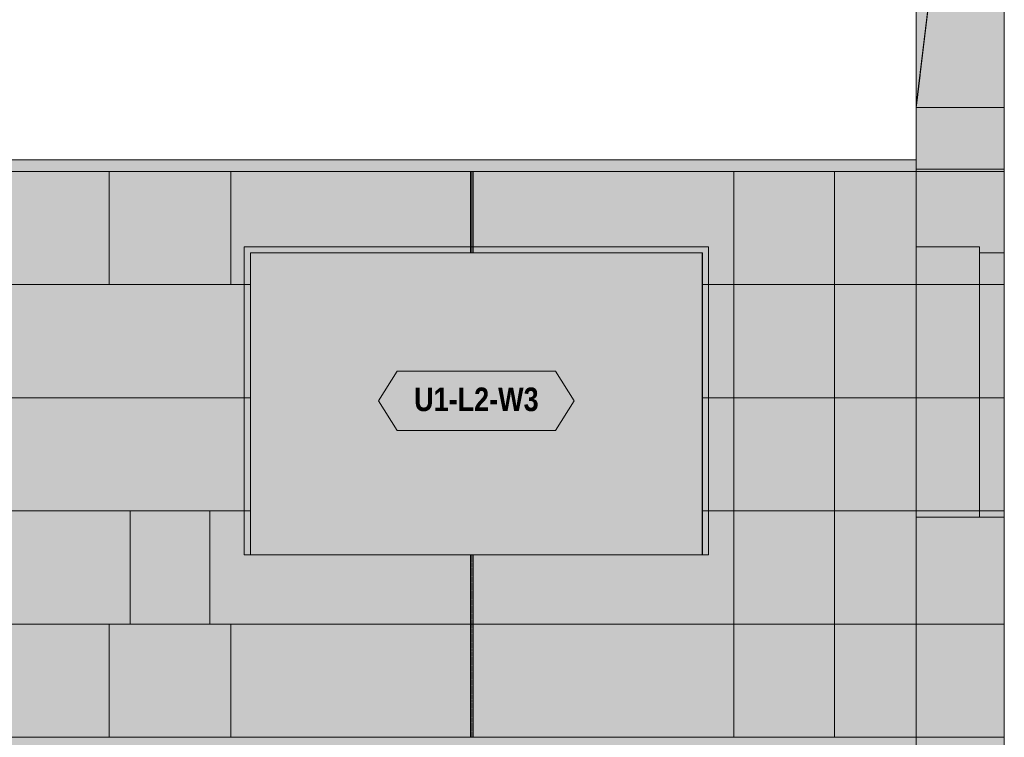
# Model space of a CAD drawing. Header units: millimetres. Extents: x -12225 to 9375, y -7780 to 11892.
# Tile 15 of 17: x 2762 to 6740, y 2743 to 5643. Entities that reach past the tile are written whole.
import ezdxf
from ezdxf.enums import TextEntityAlignment as Align

# ---------------------------------------------------------------- set-up
doc = ezdxf.new("R2010")
doc.units = ezdxf.units.MM
doc.linetypes.add('DASHED', pattern=[1.524, 1.27, -0.254])
for name, color, linetype in [('FILL-EPS', 7, 'Continuous'), ('FILL-LIGHT', 7, 'Continuous'), ('FILL-WHITE', 7, 'Continuous'), ('LINE-C_2E8C94', 7, 'Continuous'), ('LINE-C_337880', 7, 'Continuous'), ('LINE-INK', 7, 'Continuous'), ('LINE-STEEL_GREY', 7, 'Continuous'), ('LINE-TEAL_DK', 7, 'Continuous'), ('LINE-TEAL_DK-DASH', 7, 'DASHED'), ('TEXT-TEAL_DK', 7, 'Continuous')]:
    doc.layers.add(name, color=color, linetype=linetype)
doc.styles.add('OpenSansCondensed-Bold', font='OpenSansCondensed-Bold.ttf')

msp = doc.modelspace()

# ---------------------------------------------------------------- hatches: boundary and pattern name
at = {"layer": 'FILL-EPS', "true_color": 0xbae9e9}
h = msp.add_hatch(color=254, dxfattribs=at)
h.dxf.hatch_style = 1
h.paths.add_polyline_path([(6384.4, 8229.6), (6740, 8229.6), (6740, 5288.2), (6384.7, 5288.2), (6385.5, 5295.2), (6385.5, 5295.2), (6400.5, 5418.9), (6399.7, 5419), (6384.7, 5295.2), (6384.4, 5295.2), (6384.4, 8229.6)])
h = msp.add_hatch(color=254, dxfattribs=at)
h.dxf.hatch_style = 1
h.paths.add_polyline_path([(6384.7, 5288.2), (6384.7, 5295.2), (6740, 8229.6)])
at = {"layer": 'FILL-EPS', "true_color": 0xccffff}
h = msp.add_hatch(color=7, dxfattribs=at)
h.dxf.hatch_style = 1
h.paths.add_polyline_path([(6384, 4214.5), (6384.4, 4214.5), (6384.4, 5029.2), (6384.7, 5028.5), (6384.7, 5288.2), (6740, 5288.2), (6740, 4214.5), (6740, 4214.5), (6740, 4214.5), (6740, 2743.2), (6384.4, 2743.2), (6384.4, 4214.5)])
h = msp.add_hatch(color=7, dxfattribs=at)
h.dxf.hatch_style = 1
h.paths.add_polyline_path([(6384.1, 2743.2), (6384.1, 4213.4), (6384.1, 4213.4), (6384.1, 4213.4), (6384.1, 4214.5), (6384.1, 4214.5), (6384.1, 5029.2), (6384.1, 5029.2), (6384.1, 5029.2), (6384.1, 5030.8), (6384.7, 5030.8), (6384.7, 5288.2), (6740, 5288.2), (6740, 4214.5), (6740, 4214.5), (6740, 4214.5), (6740, 2743.2), (6384.4, 2743.2)])
h = msp.add_hatch(color=7, dxfattribs=at)
h.dxf.hatch_style = 1
h.paths.add_polyline_path([(6384.1, 2742.2), (6384.1, 5029.2), (6384.4, 5029.2), (6384.4, 5030.8), (6384.7, 5030.8), (6384.7, 5288.2), (6740, 5288.2), (6740.4, 5289.4), (6740, 5288.2), (6740, 5288.2), (6740, 4213.4), (6740, 2743.2), (6384.4, 2743.2)])
h = msp.add_hatch(color=7, dxfattribs=at)
h.dxf.hatch_style = 1
h.paths.add_polyline_path([(6384.4, 2743.2), (6384.4, 4212.5), (6384.4, 4213.4), (6384.4, 4213.4), (6384.4, 4214.5), (6384.4, 5029.2), (6384.7, 5029.2), (6384.7, 5288.2), (6740, 5288.2), (6740.4, 5289.4), (6740, 5288.2), (6740, 5288.2), (6740, 4213.4), (6740, 2743.2)])
at = {"layer": 'FILL-EPS', "true_color": 0xbae9e9}
h = msp.add_hatch(color=254, dxfattribs=at)
h.dxf.hatch_style = 1
h.paths.add_polyline_path([(6384.7, 5039), (6384.7, 5288.2), (6740, 5288.2), (6740, 5039)])
at = {"layer": 'FILL-EPS', "true_color": 0xccffff}
h = msp.add_hatch(color=7, dxfattribs=at)
h.dxf.hatch_style = 1
h.paths.add_polyline_path([(355.8, 5029.2), (6384.1, 5029.2), (6384.1, 2743.2), (355.8, 2743.2)])
h.paths.add_polyline_path([(3694.5, 4699.9), (3694.5, 3480.2), (5520, 3480.2), (5520, 4699.9)], flags=0)
h.paths.add_polyline_path([(1105.5, 4699.9), (1105.5, 3480.2), (2371, 3480.2), (2371, 4699.9)], flags=0)
h = msp.add_hatch(color=7, dxfattribs=at)
h.dxf.hatch_style = 1
h.paths.add_polyline_path([(355.8, 5029.2), (6384.1, 5029.2), (6384.1, 2743.2), (355.8, 2743.2)])
h.paths.add_polyline_path([(3669.5, 3480.2), (5545, 3480.2), (5545, 4724.9), (3669.5, 4724.9)], flags=0)
h.paths.add_polyline_path([(1080.5, 3480.2), (2396, 3480.2), (2396, 4724.9), (1080.5, 4724.9)], flags=0)
h = msp.add_hatch(color=7, dxfattribs=at)
h.dxf.hatch_style = 1
h.paths.add_polyline_path([(355.8, 5029.2), (6384.1, 5029.2), (6384.1, 2743.2), (355.8, 2743.2)])
h.paths.add_polyline_path([(3670, 4724.9), (3670, 3480.2), (5545.5, 3480.2), (5545.5, 4724.9)], flags=0)
h.paths.add_polyline_path([(1418.5, 4724.9), (1418.5, 3480.2), (2734, 3480.2), (2734, 4724.9)], flags=0)
h = msp.add_hatch(color=7, dxfattribs=at)
h.dxf.hatch_style = 1
h.paths.add_polyline_path([(355.8, 5029.2), (6384.1, 5029.2), (6384.1, 2743.2), (355.8, 2743.2)])
h.paths.add_polyline_path([(3695, 3480.2), (5520.5, 3480.2), (5520.5, 4699.9), (3695, 4699.9)], flags=0)
h.paths.add_polyline_path([(1443.5, 3480.2), (2709, 3480.2), (2709, 4699.9), (1443.5, 4699.9)], flags=0)
h = msp.add_hatch(color=7, dxfattribs=at)
h.dxf.hatch_style = 1
h.paths.add_polyline_path([(6384.1, 2743.2), (6384.1, 4211.5), (6384.1, 4213.4), (6384.1, 4213.4), (6384.1, 5029.2), (6384.7, 5029.2), (6384.7, 5039), (6740, 5039), (6740, 4213.4), (6740, 2743.2)])
h = msp.add_hatch(color=7, dxfattribs=at)
h.dxf.hatch_style = 1
h.paths.add_polyline_path([(6384.1, 4213.4), (6384.1, 5029.2), (6384.7, 5027.9), (6384.7, 5039), (6740, 5039), (6740, 4213.4), (6740, 4213.4), (6740, 4213.4), (6740, 2743.2), (6384.1, 2743.2)])
h = msp.add_hatch(color=7, dxfattribs=at)
h.dxf.hatch_style = 1
h.paths.add_polyline_path([(6384.1, 5029.2), (6385.7, 5029.4), (6385.7, 5029.3), (6385.7, 5029.3)])
h = msp.add_hatch(color=7, dxfattribs=at)
h.dxf.hatch_style = 1
h.paths.add_polyline_path([(6384.1, 5029.2), (6385.7, 5029.4), (6385.7, 5029.3), (6385.7, 5029.3), (6385.7, 5029.3)])
h = msp.add_hatch(color=7, dxfattribs=at)
h.dxf.hatch_style = 1
h.paths.add_polyline_path([(3669.5, 4724.9), (5545, 4724.9), (5545, 3480.2), (5520, 3480.2), (5520, 4699.9), (3694.5, 4699.9), (3694.5, 3480.2), (3669.5, 3480.2)])
h = msp.add_hatch(color=7, dxfattribs=at)
h.dxf.hatch_style = 1
h.paths.add_polyline_path([(3670, 4724.9), (5545.5, 4724.9), (5545.5, 3480.2), (5520.5, 3480.2), (5520.5, 4699.9), (3695, 4699.9), (3695, 3480.2), (3670, 3480.2)])
h = msp.add_hatch(color=7, dxfattribs=at)
h.dxf.hatch_style = 1
h.paths.add_polyline_path([(6384.4, 3632.6), (6384.4, 4724.9), (6639.5, 4724.9), (6639.5, 3632.6)])
h = msp.add_hatch(color=7, dxfattribs=at)
h.dxf.hatch_style = 1
h.paths.add_polyline_path([(6384.4, 3896.8), (6384.4, 4724.9), (6639.5, 4724.9), (6639.5, 3632.6), (6384.4, 3632.6)])
h = msp.add_hatch(color=7, dxfattribs=at)
h.dxf.hatch_style = 1
h.paths.add_polyline_path([(6639.5, 3632.6), (6639.5, 4699.9), (6740, 4699.9), (6740, 3632.6)])
h = msp.add_hatch(color=7, dxfattribs=at)
h.dxf.hatch_style = 1
h.paths.add_polyline_path([(6639.5, 4699.9), (6740, 4699.9), (6740, 3632.6), (6639.5, 3632.6)])
h = msp.add_hatch(color=7, dxfattribs=at)
h.dxf.hatch_style = 1
h.paths.add_polyline_path([(6384.2, 2744.8), (6384.4, 2743.2), (6740, 2743.2), (6740, 0), (6384.4, 0), (6384.4, 0), (6384.4, 0), (6384.1, 0), (6384.1, 2743.2), (6384.1, 2743.2), (6384.1, 2743.2), (6384.1, 2744.8)])
h = msp.add_hatch(color=7, dxfattribs=at)
h.dxf.hatch_style = 1
h.paths.add_polyline_path([(355.8, 2743.2), (6384.1, 2743.2), (6384.1, 0), (3017.5, 0), (3017.5, 2109.1), (797, 2109.1), (797, 0), (355.8, 0)])
h.paths.add_polyline_path([(4143, 2109.1), (4143, 1041.8), (5408.5, 1041.8), (5408.5, 2109.1)], flags=0)
h = msp.add_hatch(color=7, dxfattribs=at)
h.dxf.hatch_style = 1
h.paths.add_polyline_path([(355.8, 2743.2), (6384.1, 2743.2), (6384.1, 0), (3042.5, 0), (3042.5, 2134.1), (772, 2134.1), (772, 0), (355.8, 0)])
h.paths.add_polyline_path([(4118, 1041.8), (5433.5, 1041.8), (5433.5, 2134.1), (4118, 2134.1)], flags=0)
h = msp.add_hatch(color=7, dxfattribs=at)
h.dxf.hatch_style = 1
h.paths.add_polyline_path([(355.8, 2743.2), (6384.1, 2743.2), (6384.1, 0), (2611.5, 0), (2611.5, 2134.1), (1541, 2134.1), (1541, 0), (355.8, 0)])
h.paths.add_polyline_path([(3332.5, 2134.1), (3332.5, 737), (5883, 737), (5883, 2134.1)], flags=0)
h = msp.add_hatch(color=7, dxfattribs=at)
h.dxf.hatch_style = 1
h.paths.add_polyline_path([(355.8, 2743.2), (6384.1, 2743.2), (6384.1, 0), (2586.5, 0), (2586.5, 2109.1), (1566, 2109.1), (1566, 0), (355.8, 0)])
h.paths.add_polyline_path([(3357.5, 737), (5858, 737), (5858, 2109.1), (3357.5, 2109.1)], flags=0)
h = msp.add_hatch(color=7, dxfattribs=at)
h.dxf.hatch_style = 1
h.paths.add_polyline_path([(6384.1, 2743.2), (6385.7, 2743.6), (6385.7, 2743.5), (6385.7, 2743.5), (6385.7, 2743.4)])
h = msp.add_hatch(color=7, dxfattribs=at)
h.dxf.hatch_style = 1
h.paths.add_polyline_path([(6384.1, 2743.2), (6385.7, 2743.5), (6385.7, 2743.4)])
h = msp.add_hatch(color=7, dxfattribs=at)
h.dxf.hatch_style = 1
h.paths.add_polyline_path([(6384.1, 2743.2), (6740, 2743.2), (6740, 0), (6384.1, 0)])
h = msp.add_hatch(color=7, dxfattribs=at)
h.dxf.hatch_style = 1
h.paths.add_polyline_path([(6384.2, -1.6), (6384.1, -1.6), (6384.1, 2743.2), (6384.4, 2743.2), (6384.4, 2743.2), (6384.4, 2743.2), (6740, 2743.2), (6740, 0), (6384.4, 0)])
h = msp.add_hatch(color=7, dxfattribs=at)
h.dxf.hatch_style = 1
h.paths.add_polyline_path([(6384.1, 0), (6384.1, 2743.2), (6740, 2743.2), (6740, 0)])
h = msp.add_hatch(color=7, dxfattribs=at)
h.dxf.hatch_style = 1
h.paths.add_polyline_path([(6384.4, 2743.2), (6740, 2743.2), (6740, 0), (6384.4, 0)])
h = msp.add_hatch(color=7, dxfattribs=at)
h.dxf.hatch_style = 1
h.paths.add_polyline_path([(6384.4, 0), (6384.4, 2743.2), (6740, 2743.2), (6740, 0)])
at = {"layer": 'FILL-LIGHT', "true_color": 0xd9d9d9}
h = msp.add_hatch(color=254, dxfattribs=at)
h.dxf.hatch_style = 1
h.paths.add_polyline_path([(355.6, 5029.2), (355.6, 5076), (6384.4, 5076), (6384.4, 5029.2)])
h = msp.add_hatch(color=254, dxfattribs=at)
h.dxf.hatch_style = 1
h.paths.add_polyline_path([(355.6, 5029.2), (355.6, 5076), (6384.4, 5076), (6384.4, 5029.2)])
h = msp.add_hatch(color=254, dxfattribs=at)
h.dxf.hatch_style = 1
h.paths.add_polyline_path([(355.6, 5029.2), (355.6, 5076), (6384.4, 5076), (6384.4, 5029.2)])
h = msp.add_hatch(color=254, dxfattribs=at)
h.dxf.hatch_style = 1
h.paths.add_polyline_path([(355.6, 5029.2), (355.6, 5076), (6384.4, 5076), (6384.4, 5029.2)])
at = {"layer": 'FILL-WHITE', "true_color": 0xffffff}
h = msp.add_hatch(color=7, dxfattribs=at)
h.dxf.hatch_style = 1
h.paths.add_polyline_path([(3670, 3480.2), (3670, 4724.4), (5545, 4724.4), (5545, 3480.2)])
h = msp.add_hatch(color=7, dxfattribs=at)
h.dxf.hatch_style = 1
h.paths.add_polyline_path([(3670, 4724.4), (5545, 4724.4), (5545, 3480.2), (3670, 3480.2)])
h = msp.add_hatch(color=7, dxfattribs=at)
h.dxf.hatch_style = 1
h.paths.add_polyline_path([(3670, 4724.4), (5545, 4724.4), (5545, 3480.2), (3670, 3480.2)])
h = msp.add_hatch(color=7, dxfattribs=at)
h.dxf.hatch_style = 1
h.paths.add_polyline_path([(4212.5, 4102.3), (4287.5, 4222.3), (4927.5, 4222.3), (5002.5, 4102.3), (4927.5, 3982.3), (4287.5, 3982.3)])

# ---------------------------------------------------------------- linework, layer by layer
at = {"layer": 'LINE-C_2E8C94', "lineweight": 5}
for points in [[(6384.4, 8229.6), (6740, 8229.6), (6740, 5288.2), (6384.7, 5288.2), (6385.5, 5295.2), (6385.5, 5295.2), (6400.5, 5418.9), (6399.7, 5419), (6384.7, 5295.2), (6384.4, 5295.2), (6384.4, 8229.6)], [(6384.7, 5288.2), (6384.7, 5295.2), (6740, 8229.6)], [(6384, 4214.5), (6384.4, 4214.5), (6384.4, 5029.2), (6384.4, 5029.2), (6384.7, 5028.5), (6384.7, 5288.2), (6740, 5288.2), (6740, 5288.2), (6740, 5288.2), (6740, 4214.5), (6740, 4214.5), (6740, 4214.5), (6740, 4214.5), (6740, 2743.2), (6740, 2743.2), (6384.4, 2743.2), (6384.4, 4214.5)], [(6384.1, 2743.2), (6384.1, 4213.4), (6384.1, 4213.4), (6384.1, 4213.4), (6384.1, 4214.5), (6384.1, 4214.5), (6384.1, 5029.2), (6384.1, 5029.2), (6384.1, 5029.2), (6384.1, 5030.8), (6384.7, 5030.8), (6384.7, 5288.2), (6740, 5288.2), (6740, 5288.2), (6740, 5288.2), (6740, 4214.5), (6740, 4214.5), (6740, 4214.5), (6740, 4214.5), (6740, 4214.5), (6740, 2743.2), (6740, 2743.2), (6384.4, 2743.2)], [(6384.1, 2742.2), (6384.1, 5029.2), (6384.4, 5029.2), (6384.4, 5030.8), (6384.7, 5030.8), (6384.7, 5288.2), (6740, 5288.2), (6740.4, 5289.4), (6740, 5288.2), (6740, 5288.2), (6740, 4213.4), (6740, 4213.4), (6740, 2743.2), (6384.4, 2743.2)], [(6384.4, 2743.2), (6384.4, 2743.2), (6384.4, 4212.5), (6384.4, 4213.4), (6384.4, 4213.4), (6384.4, 4214.5), (6384.4, 5029.2), (6384.7, 5029.2), (6384.7, 5288.2), (6740, 5288.2), (6740.4, 5289.4), (6740, 5288.2), (6740, 5288.2), (6740, 4213.4), (6740, 4213.4), (6740, 2743.2)], [(6384.7, 5039), (6384.7, 5288.2), (6740, 5288.2), (6740, 5039)], [(355.8, 5029.2), (6384.1, 5029.2), (6384.1, 2743.2), (355.8, 2743.2)], [(355.8, 5029.2), (6384.1, 5029.2), (6384.1, 2743.2), (355.8, 2743.2)], [(355.8, 5029.2), (6384.1, 5029.2), (6384.1, 2743.2), (355.8, 2743.2)], [(355.8, 5029.2), (6384.1, 5029.2), (6384.1, 2743.2), (355.8, 2743.2)], [(6384.1, 2743.2), (6384.1, 2743.2), (6384.1, 4211.5), (6384.1, 4213.4), (6384.1, 4213.4), (6384.1, 5029.2), (6384.7, 5029.2), (6384.7, 5039), (6740, 5039), (6740, 5039), (6740, 5039), (6740, 4213.4), (6740, 4213.4), (6740, 2743.2)], [(6384.1, 4213.4), (6384.1, 4213.4), (6384.1, 5029.2), (6384.7, 5027.9), (6384.7, 5039), (6740, 5039), (6740, 4213.4), (6740, 4213.4), (6740, 4213.4), (6740, 4213.4), (6740, 2743.2), (6740, 2743.2), (6384.1, 2743.2)], [(6384.1, 5029.2), (6385.7, 5029.4), (6385.7, 5029.3), (6385.7, 5029.3)], [(6384.1, 5029.2), (6385.7, 5029.4), (6385.7, 5029.3), (6385.7, 5029.3), (6385.7, 5029.3)], [(3669.5, 4724.9), (5545, 4724.9), (5545, 3480.2), (5520, 3480.2), (5520, 4699.9), (3694.5, 4699.9), (3694.5, 3480.2), (3669.5, 3480.2)], [(3669.5, 3480.2), (5545, 3480.2), (5545, 4724.9), (3669.5, 4724.9)], [(3670, 4724.9), (3670, 3480.2), (5545.5, 3480.2), (5545.5, 4724.9)], [(3670, 4724.9), (5545.5, 4724.9), (5545.5, 3480.2), (5520.5, 3480.2), (5520.5, 4699.9), (3695, 4699.9), (3695, 3480.2), (3670, 3480.2)], [(3694.5, 4699.9), (3694.5, 3480.2), (5520, 3480.2), (5520, 4699.9)], [(3695, 3480.2), (5520.5, 3480.2), (5520.5, 4699.9), (3695, 4699.9)], [(6384.4, 3632.6), (6384.4, 4724.9), (6639.5, 4724.9), (6639.5, 4724.9), (6639.5, 4724.9), (6639.5, 3632.6)], [(6384.4, 3896.8), (6384.4, 3896.8), (6384.4, 4724.9), (6639.5, 4724.9), (6639.5, 4724.9), (6639.5, 4724.9), (6639.5, 3632.6), (6384.4, 3632.6)], [(6639.5, 3632.6), (6639.5, 3632.6), (6639.5, 4699.9), (6740, 4699.9), (6740, 4699.9), (6740, 3632.6)], [(6639.5, 4699.9), (6740, 4699.9), (6740, 3632.6), (6740, 3632.6), (6639.5, 3632.6), (6639.5, 4699.9)], [(6384.2, 2744.8), (6384.4, 2743.2), (6740, 2743.2), (6740, 0), (6740, 0), (6740, 0), (6384.4, 0), (6384.4, 0), (6384.4, 0), (6384.1, 0), (6384.1, 2743.2), (6384.1, 2743.2), (6384.1, 2743.2), (6384.1, 2744.8)], [(355.8, 2743.2), (6384.1, 2743.2), (6384.1, 0), (3017.5, 0), (3017.5, 2109.1), (797, 2109.1), (797, 0), (355.8, 0)], [(355.8, 2743.2), (6384.1, 2743.2), (6384.1, 0), (3042.5, 0), (3042.5, 2134.1), (772, 2134.1), (772, 0), (355.8, 0)], [(355.8, 2743.2), (6384.1, 2743.2), (6384.1, 0), (2611.5, 0), (2611.5, 2134.1), (1541, 2134.1), (1541, 0), (355.8, 0)], [(355.8, 2743.2), (6384.1, 2743.2), (6384.1, 0), (2586.5, 0), (2586.5, 2109.1), (1566, 2109.1), (1566, 0), (355.8, 0)], [(6384.1, 2743.2), (6385.7, 2743.6), (6385.7, 2743.5), (6385.7, 2743.5), (6385.7, 2743.4)], [(6384.1, 2743.2), (6385.7, 2743.5), (6385.7, 2743.4)], [(6384.1, 2743.2), (6740, 2743.2), (6740, 0), (6384.1, 0)], [(6384.2, -1.6), (6384.1, -1.6), (6384.1, 2743.2), (6384.4, 2743.2), (6384.4, 2743.2), (6384.4, 2743.2), (6740, 2743.2), (6740, 2743.2), (6740, 0), (6384.4, 0)], [(6384.1, 0), (6384.1, 2743.2), (6740, 2743.2), (6740, 0)], [(6384.4, 2743.2), (6740, 2743.2), (6740, 0), (6740, 0), (6384.4, 0), (6384.4, 2743.2)], [(6384.4, 0), (6384.4, 0), (6384.4, 2743.2), (6740, 2743.2), (6740, 2743.2), (6740, 0)]]:
    msp.add_lwpolyline(points, close=True, dxfattribs=at)
at = {"layer": 'LINE-C_337880', "lineweight": 5}
for p, q in [((3124.2, 4572), (3124.2, 5028.2)), ((3124.2, 4572), (3124.2, 5028.2)), ((3615.8, 4572), (3615.8, 5028.2)), ((3615.8, 4572), (3615.8, 5028.2)), ((4584.4, 4725.9), (4584.4, 5028.2)), ((4584.4, 4700.9), (4584.4, 5028.2)), ((4594, 4725.9), (4594, 5028.2)), ((4594, 4700.9), (4594, 5028.2)), ((5647.8, 4572), (5647.8, 5028.2)), ((5647.8, 4572), (5647.8, 5028.2)), ((6054.2, 4572), (6054.2, 5028.2)), ((6054.2, 4572), (6054.2, 5028.2)), ((6385.2, 5029.2), (6739, 5029.2)), ((6385.4, 5029.2), (6739, 5029.2)), ((6385.7, 5029.2), (6739, 5029.2)), ((6385.7, 5029.2), (6739, 5029.2)), ((6385.7, 5029.2), (6739, 5029.2)), ((6385.7, 5029.2), (6739, 5029.2)), ((4584.4, 4700.9), (4584.4, 4723.9)), ((4594, 4700.9), (4594, 4723.9)), ((2372, 4572), (3615.8, 4572)), ((2397, 4572), (3615.8, 4572)), ((2710, 4572), (3124.2, 4572)), ((2735, 4572), (3124.2, 4572)), ((3124.2, 4572), (3669, 4572)), ((3124.2, 4572), (3694, 4572)), ((3615.8, 4572), (3693.5, 4572)), ((3615.8, 4572), (3668.5, 4572)), ((3670.5, 4572), (3693.5, 4572)), ((3671, 4572), (3694, 4572)), ((5521, 4572), (5647.8, 4572)), ((5521, 4572), (5544, 4572)), ((5521.5, 4572), (5544.5, 4572)), ((5521.5, 4572), (5647.8, 4572)), ((5546, 4572), (5647.8, 4572)), ((5546.5, 4572), (5647.8, 4572)), ((5647.8, 4114.8), (5647.8, 4572)), ((5647.8, 4572), (6054.2, 4572)), ((5647.8, 4114.8), (5647.8, 4572)), ((5647.8, 4572), (6054.2, 4572)), ((5647.8, 4572), (6054.2, 4572)), ((5647.8, 4572), (6054.2, 4572)), ((6054.2, 4572), (6383.2, 4572)), ((6054.2, 4572), (6383.2, 4572)), ((6054.2, 4114.8), (6054.2, 4572)), ((6054.2, 4572), (6383.2, 4572)), ((6054.2, 4114.8), (6054.2, 4572)), ((6054.2, 4572), (6383.2, 4572)), ((6385.2, 4572), (6739, 4572)), ((6385.2, 4572), (6739, 4572)), ((6385.2, 4572), (6739, 4572)), ((6385.2, 4572), (6739, 4572)), ((6385.4, 4572), (6739, 4572)), ((6385.4, 4572), (6638.5, 4572)), ((6385.4, 4572), (6638.5, 4572)), ((6385.4, 4572), (6739, 4572)), ((6640.5, 4572), (6739, 4572)), ((6640.5, 4572), (6739, 4572)), ((2372, 4114.8), (3693.5, 4114.8)), ((2397, 4114.8), (3668.5, 4114.8)), ((2710, 4114.8), (3694, 4114.8)), ((2735, 4114.8), (3669, 4114.8)), ((3670.5, 4114.8), (3693.5, 4114.8)), ((3671, 4114.8), (3694, 4114.8)), ((5521, 4114.8), (5647.8, 4114.8)), ((5521, 4114.8), (5544, 4114.8)), ((5521.5, 4114.8), (5544.5, 4114.8)), ((5521.5, 4114.8), (5647.8, 4114.8)), ((5546, 4114.8), (5647.8, 4114.8)), ((5546.5, 4114.8), (5647.8, 4114.8)), ((5647.8, 4114.8), (6054.2, 4114.8)), ((5647.8, 4114.8), (6054.2, 4114.8)), ((5647.8, 3657.6), (5647.8, 4114.8)), ((5647.8, 4114.8), (6054.2, 4114.8)), ((5647.8, 3657.6), (5647.8, 4114.8)), ((5647.8, 4114.8), (6054.2, 4114.8)), ((6054.2, 3657.6), (6054.2, 4114.8)), ((6054.2, 4114.8), (6383.2, 4114.8)), ((6054.2, 3657.6), (6054.2, 4114.8)), ((6054.2, 4114.8), (6383.2, 4114.8)), ((6054.2, 4114.8), (6383.2, 4114.8)), ((6054.2, 4114.8), (6383.2, 4114.8)), ((6385.2, 4114.8), (6739, 4114.8)), ((6385.2, 4114.8), (6739, 4114.8)), ((6385.2, 4114.8), (6739, 4114.8)), ((6385.2, 4114.8), (6739, 4114.8)), ((6385.4, 4114.8), (6739, 4114.8)), ((6385.4, 4114.8), (6638.5, 4114.8)), ((6385.4, 4114.8), (6638.5, 4114.8)), ((6385.4, 4114.8), (6739, 4114.8)), ((6640.5, 4114.8), (6739, 4114.8)), ((6640.5, 4114.8), (6739, 4114.8)), ((2372, 3657.6), (3209.4, 3657.6)), ((2397, 3657.6), (3209.4, 3657.6)), ((2710, 3657.6), (3530.6, 3657.6)), ((2735, 3657.6), (3530.6, 3657.6)), ((3209.4, 3200.4), (3209.4, 3657.6)), ((3209.4, 3657.6), (3693.5, 3657.6)), ((3209.4, 3200.4), (3209.4, 3657.6)), ((3209.4, 3657.6), (3668.5, 3657.6)), ((3530.6, 3200.4), (3530.6, 3657.6)), ((3530.6, 3657.6), (3669, 3657.6)), ((3530.6, 3200.4), (3530.6, 3657.6)), ((3530.6, 3657.6), (3694, 3657.6)), ((3670.5, 3657.6), (3693.5, 3657.6)), ((3671, 3657.6), (3694, 3657.6)), ((5521, 3657.6), (5647.8, 3657.6)), ((5521, 3657.6), (5544, 3657.6)), ((5521.5, 3657.6), (5544.5, 3657.6)), ((5521.5, 3657.6), (5647.8, 3657.6)), ((5546, 3657.6), (5647.8, 3657.6)), ((5546.5, 3657.6), (5647.8, 3657.6)), ((5647.8, 3200.4), (5647.8, 3657.6)), ((5647.8, 3657.6), (6054.2, 3657.6)), ((5647.8, 3200.4), (5647.8, 3657.6)), ((5647.8, 3657.6), (6054.2, 3657.6)), ((5647.8, 3657.6), (6054.2, 3657.6)), ((5647.8, 3657.6), (6054.2, 3657.6)), ((6054.2, 3657.6), (6383.2, 3657.6)), ((6054.2, 3657.6), (6383.2, 3657.6)), ((6054.2, 3200.4), (6054.2, 3657.6)), ((6054.2, 3657.6), (6383.2, 3657.6)), ((6054.2, 3200.4), (6054.2, 3657.6)), ((6054.2, 3657.6), (6383.2, 3657.6)), ((6385.2, 3657.6), (6739, 3657.6)), ((6385.2, 3657.6), (6739, 3657.6)), ((6385.2, 3657.6), (6739, 3657.6)), ((6385.2, 3657.6), (6739, 3657.6)), ((6385.4, 3657.6), (6739, 3657.6)), ((6385.4, 3657.6), (6638.5, 3657.6)), ((6385.4, 3657.6), (6638.5, 3657.6)), ((6385.4, 3657.6), (6739, 3657.6)), ((6640.5, 3657.6), (6739, 3657.6)), ((6640.5, 3657.6), (6739, 3657.6)), ((4584.4, 3200.4), (4584.4, 3479.2)), ((4584.4, 3200.4), (4584.4, 3479.2)), ((4594, 3200.4), (4594, 3479.2)), ((4594, 3200.4), (4594, 3479.2)), ((1092.2, 3200.4), (3124.2, 3200.4)), ((1092.2, 3200.4), (3124.2, 3200.4)), ((1909.8, 3200.4), (3209.4, 3200.4)), ((1909.8, 3200.4), (3209.4, 3200.4)), ((3124.2, 2744.2), (3124.2, 3200.4)), ((3124.2, 3200.4), (3530.6, 3200.4)), ((3124.2, 2744.2), (3124.2, 3200.4)), ((3124.2, 3200.4), (3530.6, 3200.4)), ((3209.4, 3200.4), (3615.8, 3200.4)), ((3209.4, 3200.4), (3615.8, 3200.4)), ((3530.6, 3200.4), (4584.4, 3200.4)), ((3530.6, 3200.4), (4584.4, 3200.4)), ((3615.8, 2744.2), (3615.8, 3200.4)), ((3615.8, 3200.4), (5647.8, 3200.4)), ((3615.8, 2744.2), (3615.8, 3200.4)), ((3615.8, 3200.4), (5647.8, 3200.4)), ((4584.4, 2744.2), (4584.4, 3200.4)), ((4584.4, 2744.2), (4584.4, 3200.4)), ((4594, 2744.2), (4594, 3200.4)), ((4594, 3200.4), (5647.8, 3200.4)), ((4594, 2744.2), (4594, 3200.4)), ((4594, 3200.4), (5647.8, 3200.4)), ((5647.8, 3200.4), (6054.2, 3200.4)), ((5647.8, 3200.4), (6054.2, 3200.4)), ((5647.8, 2744.2), (5647.8, 3200.4)), ((5647.8, 3200.4), (6054.2, 3200.4)), ((5647.8, 2744.2), (5647.8, 3200.4)), ((5647.8, 3200.4), (6054.2, 3200.4)), ((6054.2, 2744.2), (6054.2, 3200.4)), ((6054.2, 3200.4), (6383.2, 3200.4)), ((6054.2, 2744.2), (6054.2, 3200.4)), ((6054.2, 3200.4), (6383.2, 3200.4)), ((6054.2, 3200.4), (6383.2, 3200.4)), ((6054.2, 3200.4), (6383.2, 3200.4)), ((6385.2, 3200.4), (6739, 3200.4)), ((6385.2, 3200.4), (6739, 3200.4)), ((6385.2, 3200.4), (6739, 3200.4)), ((6385.2, 3200.4), (6739, 3200.4)), ((6385.4, 3200.4), (6739, 3200.4)), ((6385.4, 3200.4), (6739, 3200.4))]:
    msp.add_line(p, q, dxfattribs=at)
at = {"layer": 'LINE-INK', "lineweight": 5}
msp.add_lwpolyline([(3670, 3480.2), (3670, 3480.2), (3670, 4724.4), (3670, 4724.4), (3670, 4724.4), (5545, 4724.4), (5545, 4724.4), (5545, 4724.4), (5545, 3480.2), (5545, 3480.2), (5545, 3480.2), (3670, 3480.2)], close=True, dxfattribs=at)
msp.add_lwpolyline([(3670, 3480.2), (3670, 3480.2), (3670, 4724.4), (3670, 4724.4), (3670, 4724.4), (5545, 4724.4), (5545, 4724.4), (5545, 4724.4), (5545, 3480.2), (5545, 3480.2), (5545, 3480.2), (3670, 3480.2)], close=True, dxfattribs=at)
at = {"layer": 'LINE-STEEL_GREY', "lineweight": 5}
msp.add_lwpolyline([(355.6, 5029.2), (355.6, 5076), (6384.4, 5076), (6384.4, 5029.2)], close=True, dxfattribs=at)
msp.add_lwpolyline([(355.6, 5029.2), (355.6, 5076), (6384.4, 5076), (6384.4, 5029.2)], close=True, dxfattribs=at)
msp.add_lwpolyline([(355.6, 5029.2), (355.6, 5076), (6384.4, 5076), (6384.4, 5029.2)], close=True, dxfattribs=at)
msp.add_lwpolyline([(355.6, 5029.2), (355.6, 5076), (6384.4, 5076), (6384.4, 5029.2)], close=True, dxfattribs=at)
at = {"layer": 'LINE-TEAL_DK', "lineweight": 5}
msp.add_lwpolyline([(4212.5, 4102.3), (4287.5, 4222.3), (4927.5, 4222.3), (5002.5, 4102.3), (4927.5, 3982.3), (4287.5, 3982.3)], close=True, dxfattribs=at)
at = {"layer": 'LINE-TEAL_DK-DASH', "lineweight": 5}
for p, q in [((4589.2, 4725.9), (4589.2, 5028.2)), ((4589.2, 4700.9), (4589.2, 5028.2)), ((4589.2, 4700.9), (4589.2, 4723.9)), ((4589.2, 2744.2), (4589.2, 3479.2)), ((4589.2, 2744.2), (4589.2, 3479.2))]:
    msp.add_line(p, q, dxfattribs=at)

# ---------------------------------------------------------------- texts
at = {"layer": 'TEXT-TEAL_DK', "style": 'OpenSansCondensed-Bold'}
msp.add_text('U1-L2-W3', height=95.25, dxfattribs=at).set_placement((4607.5, 4061), align=Align.CENTER)

doc.saveas('drawing.dxf')
